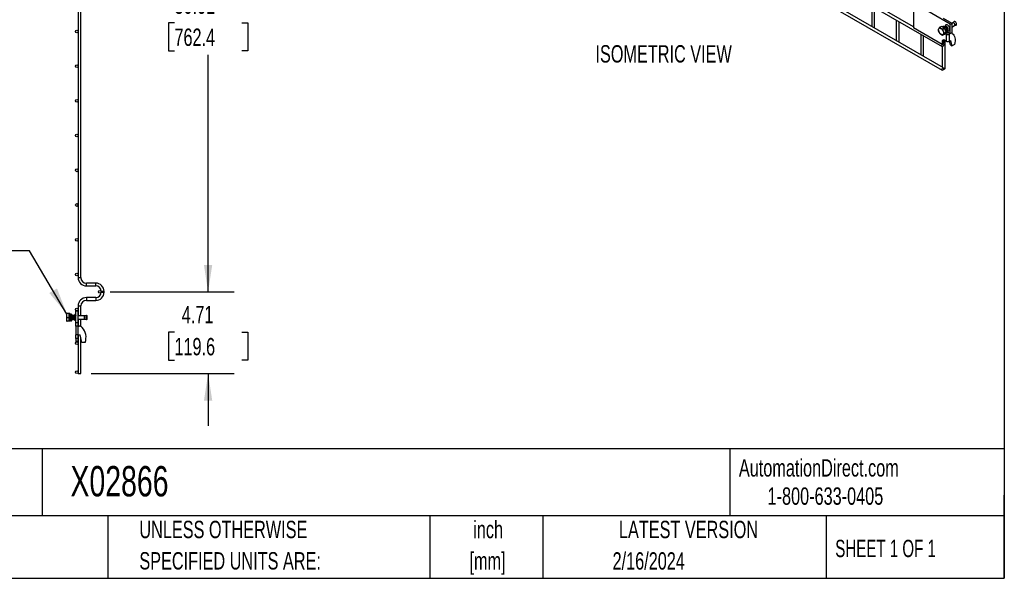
# Model space of a CAD drawing. Header units: inches. Extents: x 0.2 to 10.8, y 0.2 to 8.2.
# Tile 4 of 21: x 6 to 10.8, y 0.2 to 2.9. Entities that reach past the tile are written whole.
import ezdxf

# ---------------------------------------------------------------- set-up
doc = ezdxf.new("R2010")
doc.units = ezdxf.units.IN
doc.header["$MEASUREMENT"] = 0
doc.layers.add('DIMENSIONS', color=140, linetype='Continuous', lineweight=25)
doc.layers.add('TEXT', color=140, linetype='Continuous', lineweight=25)
doc.styles.add('SLDTEXTSTYLE0', font='TXT', dxfattribs={"width": 0.7})
doc.styles.add('SLDTEXTSTYLE1', font='TXT', dxfattribs={"width": 0.65})
doc.dimstyles.new('SLDDIMSTYLE0', dxfattribs={"dimtxt": 0.18, "dimasz": 0.13, "dimexe": 0, "dimexo": 0.0625, "dimgap": 0, "dimtad": 0, "dimtih": 1, "dimtoh": 1, "dimdec": 0, "dimrnd": 1e-09, "dimzin": 0, "dimdsep": 46, "dimtxsty": 'Standard', "dimsah": 1, "dimcen": 0.09, "dimadec": 0, "dimazin": 0, "dimtfac": 0.13, "dimtdec": 0, "dimtofl": 0, "dimtmove": 0, "dimatfit": 3, "dimfxl": 0, "dimfrac": 2, "dimtolj": 1, "dimtzin": 0, "dimarcsym": 0})
doc.dimstyles.new('SLDDIMSTYLE1', dxfattribs={"dimtxt": 0.084961, "dimasz": 0.13, "dimexe": 0, "dimexo": 0.0625, "dimgap": 0.02124, "dimtad": 0, "dimtih": 1, "dimtoh": 1, "dimlfac": 12, "dimrnd": 1e-09, "dimzin": 12, "dimdsep": 46, "dimtxsty": 'SLDTEXTSTYLE0', "dimsah": 1, "dimcen": 0.09, "dimadec": 0, "dimazin": 3, "dimtfac": 1, "dimtmove": 0, "dimatfit": 0, "dimfxl": 0, "dimfrac": 2, "dimtolj": 1, "dimtzin": 12, "dimarcsym": 0})
doc.dimstyles.new('SLDDIMSTYLE2', dxfattribs={"dimtxt": 0.084961, "dimasz": 0.13, "dimexe": 0, "dimexo": 0.0625, "dimgap": 0.02124, "dimtad": 0, "dimtih": 1, "dimtoh": 1, "dimlfac": 12, "dimrnd": 1e-09, "dimzin": 12, "dimdsep": 46, "dimtxsty": 'SLDTEXTSTYLE0', "dimsah": 1, "dimcen": 0.09, "dimadec": 0, "dimazin": 3, "dimtfac": 1, "dimtofl": 0, "dimtmove": 0, "dimatfit": 3, "dimfxl": 0, "dimfrac": 2, "dimtolj": 1, "dimtzin": 12, "dimarcsym": 0})

# ---------------------------------------------------------------- blocks, each defined once
blk = doc.blocks.new('_D_3')
at = {"layer": 'DIMENSIONS'}
for p, q in [((6.459, 4.1264), (7.0536, 4.1264)), ((6.9286, 4.1264), (6.9286, 3.0714)), ((6.767, 2.9174), (6.7385, 2.9174)), ((6.7385, 2.9174), (6.7385, 2.7824)), ((7.0901, 2.9174), (7.1187, 2.9174)), ((7.1187, 2.9174), (7.1187, 2.7824)), ((6.7385, 2.7824), (6.767, 2.7824)), ((6.9286, 1.6252), (6.9286, 2.7633)), ((7.1187, 2.7824), (7.0901, 2.7824)), ((6.459, 1.6252), (7.0536, 1.6252))]:
    blk.add_line(p, q, dxfattribs=at)
for points in [[(6.9286, 4.1264), (6.9086, 3.9964), (6.9486, 3.9964)], [(6.9286, 1.6252), (6.9486, 1.7552), (6.9086, 1.7552)]]:
    blk.add_solid(points, dxfattribs=at)
at = {"layer": 'DIMENSIONS', "char_height": 0.08333, "attachment_point": 1, "style": 'SLDTEXTSTYLE0'}
for s, insert in [('30.01', (6.767, 3.0438)), ('762.4', (6.767, 2.8898))]:
    blk.add_mtext(s, dxfattribs=dict(at, insert=insert))
blk = doc.blocks.new('_D_4')
at = {"layer": 'DIMENSIONS'}
for p, q in [((6.9286, 1.6252), (6.9286, 1.8752)), ((6.459, 1.6252), (7.0536, 1.6252)), ((6.767, 1.4317), (6.7385, 1.4317)), ((6.7385, 1.4317), (6.7385, 1.2967)), ((7.0901, 1.4317), (7.1187, 1.4317)), ((7.1187, 1.4317), (7.1187, 1.2967)), ((6.7385, 1.2967), (6.767, 1.2967)), ((7.1187, 1.2967), (7.0901, 1.2967)), ((6.3681, 1.2328), (7.0536, 1.2328)), ((6.9286, 1.2328), (6.9286, 0.9828))]:
    blk.add_line(p, q, dxfattribs=at)
for points in [[(6.9286, 1.6252), (6.9486, 1.7552), (6.9086, 1.7552)], [(6.9286, 1.2328), (6.9086, 1.1028), (6.9486, 1.1028)]]:
    blk.add_solid(points, dxfattribs=at)
at = {"layer": 'DIMENSIONS', "char_height": 0.08333, "attachment_point": 1, "style": 'SLDTEXTSTYLE0'}
for s, insert in [('4.71', (6.8023, 1.5582)), ('119.6', (6.767, 1.4041))]:
    blk.add_mtext(s, dxfattribs=dict(at, insert=insert))
blk = doc.blocks.new('SW_NOTE_0_2')
at = {"layer": 'DIMENSIONS', "color": 0, "insert": (0, 0.859), "char_height": 0.66667, "attachment_point": 1, "style": 'SLDTEXTSTYLE0'}
blk.add_mtext('ISOMETRIC VIEW', dxfattribs=at)
blk = doc.blocks.new('ISOMETRIC_VIEW')
at = {"layer": 'DIMENSIONS', "color": 140}
blk.add_blockref('SW_NOTE_0_2', (0, -0.097), dxfattribs=at)

msp = doc.modelspace()

# ---------------------------------------------------------------- linework, layer by layer
for p, q in [((6.30473, 3.88781), (6.30473, 1.69372)), ((6.31806, 1.69372), (6.31806, 3.90326)), ((8.80647, 3.7532), (10.45108, 2.80378)), ((10.31388, 2.89838), (8.94837, 3.68668)), ((8.80647, 3.63944), (10.45108, 2.69003)), ((10.45775, 2.70158), (8.81314, 3.65099)), ((10.11364, 2.99858), (10.11364, 2.90023)), ((10.12697, 2.89412), (10.12697, 2.99089)), ((10.49066, 2.91137), (10.31388, 3.01342)), ((10.31388, 3.01342), (10.31388, 2.89332)), ((10.23149, 2.93055), (10.23149, 2.83219)), ((10.45706, 2.93926), (10.49802, 2.91562)), ((10.12655, 2.89277), (10.12697, 2.89412)), ((10.24483, 2.82609), (10.24483, 2.92285)), ((10.45123, 2.81402), (10.31388, 2.89332)), ((10.44815, 2.9001), (10.44063, 2.89576)), ((10.46304, 2.89151), (10.44815, 2.9001)), ((10.45483, 2.89924), (10.45224, 2.89774)), ((10.46304, 2.89151), (10.45551, 2.88716)), ((10.47048, 2.87232), (10.46304, 2.89151)), ((10.49066, 2.91137), (10.49802, 2.91562)), ((10.49066, 2.86544), (10.49066, 2.91137)), ((10.50285, 2.91722), (10.49802, 2.91443)), ((10.49802, 2.91562), (10.49802, 2.86969)), ((10.49802, 2.89639), (10.51066, 2.90368)), ((10.50299, 2.91733), (10.50284, 2.91722)), ((10.50846, 2.92284), (10.50301, 2.91734)), ((10.51085, 2.90376), (10.51834, 2.90573)), ((10.34934, 2.86252), (10.34934, 2.76416)), ((10.36268, 2.75805), (10.36268, 2.85482)), ((10.46304, 2.86174), (10.45551, 2.85739)), ((10.46296, 2.86798), (10.47048, 2.87232)), ((10.46304, 2.86174), (10.47048, 2.87232)), ((10.46826, 2.86475), (10.46626, 2.86632)), ((10.47563, 2.86901), (10.46826, 2.86475)), ((10.46826, 2.86475), (10.47086, 2.86326)), ((10.46861, 2.86967), (10.47196, 2.8716)), ((10.47025, 2.87611), (10.46865, 2.87703)), ((10.47378, 2.87815), (10.47025, 2.87611)), ((10.47086, 2.86326), (10.47086, 2.82923)), ((10.47132, 2.87673), (10.47198, 2.8763)), ((10.47551, 2.87834), (10.47198, 2.8763)), ((10.47362, 2.87957), (10.47551, 2.87834)), ((10.49066, 2.86544), (10.47446, 2.87479)), ((10.47822, 2.86751), (10.47563, 2.86901)), ((10.47928, 2.86751), (10.48288, 2.86958)), ((10.48288, 2.86958), (10.48318, 2.86975)), ((10.48288, 2.86958), (10.49024, 2.86533)), ((10.48665, 2.86326), (10.49024, 2.86533)), ((10.48665, 2.82923), (10.48665, 2.86326)), ((10.49024, 2.86533), (10.49054, 2.8655)), ((10.49802, 2.86969), (10.49066, 2.86544)), ((10.49646, 2.86879), (10.50049, 2.86646)), ((10.2444, 2.82474), (10.24483, 2.82609)), ((10.4586, 2.82998), (10.45123, 2.82573)), ((10.45123, 2.82573), (10.45123, 2.81402)), ((10.4586, 2.81828), (10.45123, 2.81402)), ((10.45246, 2.80347), (10.45246, 2.70463)), ((10.45775, 2.81533), (10.45562, 2.81656)), ((10.4586, 2.82998), (10.4586, 2.81828)), ((10.47086, 2.82923), (10.46408, 2.83315)), ((10.4658, 2.69852), (10.4658, 2.83215)), ((10.48665, 2.82923), (10.49319, 2.83301)), ((10.49201, 2.81103), (10.48759, 2.82978)), ((10.49201, 2.81103), (10.49937, 2.80678)), ((10.49937, 2.80678), (10.49319, 2.83301)), ((10.51057, 2.81324), (10.49937, 2.80678)), ((10.36225, 2.75671), (10.36268, 2.75805)), ((6.30473, 1.69372), (6.31806, 1.69372)), ((6.38956, 1.66747), (6.34431, 1.66747)), ((6.34431, 1.65414), (6.34431, 1.66747)), ((6.34431, 1.65414), (6.38956, 1.65414)), ((6.38956, 1.65414), (6.38956, 1.66747)), ((6.41565, 1.62806), (6.41565, 1.62381)), ((6.41565, 1.62806), (6.42898, 1.62806)), ((6.41565, 1.62381), (6.42898, 1.62381)), ((6.42898, 1.62381), (6.42898, 1.62806)), ((6.38956, 1.59772), (6.34431, 1.59772)), ((6.34431, 1.59772), (6.34431, 1.59106)), ((6.34431, 1.59106), (6.34431, 1.58439)), ((6.34431, 1.58439), (6.38956, 1.58439)), ((6.38956, 1.59772), (6.38956, 1.58439)), ((6.25004, 1.52099), (6.24929, 1.51967)), ((6.24929, 1.51967), (6.24929, 1.48584)), ((6.25167, 1.52099), (6.25016, 1.52099)), ((6.26231, 1.52099), (6.25167, 1.52099)), ((6.26231, 1.50276), (6.26231, 1.52099)), ((6.2644, 1.52099), (6.26231, 1.52099)), ((6.2644, 1.51057), (6.2644, 1.52099)), ((6.26741, 1.51901), (6.26651, 1.51901)), ((6.27241, 1.51901), (6.26741, 1.51901)), ((6.27256, 1.51245), (6.27249, 1.51281)), ((6.28725, 1.51255), (6.28706, 1.51286)), ((6.29356, 1.51244), (6.29332, 1.51286)), ((6.29356, 1.47734), (6.29356, 1.53359)), ((6.29356, 1.53359), (6.30398, 1.53359)), ((6.30398, 1.53359), (6.30398, 1.47734)), ((6.30473, 1.55814), (6.30473, 1.51057)), ((6.30473, 1.55814), (6.31806, 1.55814)), ((6.31806, 1.51057), (6.31806, 1.55814)), ((6.34516, 1.51276), (6.33578, 1.51069)), ((6.34554, 1.51103), (6.34516, 1.51276)), ((6.34516, 1.49276), (6.34516, 1.51276)), ((6.34725, 1.51276), (6.34526, 1.51232)), ((6.34763, 1.51103), (6.34725, 1.51276)), ((6.34725, 1.49276), (6.34725, 1.51276)), ((6.24929, 1.48584), (6.25004, 1.48453)), ((6.25167, 1.50276), (6.26231, 1.50276)), ((6.26231, 1.48453), (6.25167, 1.48453)), ((6.26231, 1.48453), (6.26231, 1.50276)), ((6.26231, 1.49494), (6.26238, 1.49494)), ((6.2644, 1.48453), (6.26231, 1.48453)), ((6.26451, 1.51057), (6.2634, 1.51057)), ((6.26449, 1.51086), (6.2644, 1.51179)), ((6.2644, 1.48453), (6.2644, 1.49308)), ((6.26544, 1.49494), (6.26655, 1.49494)), ((6.27179, 1.50276), (6.26679, 1.50276)), ((6.26679, 1.50276), (6.26679, 1.50276)), ((6.26679, 1.50276), (6.27179, 1.50276)), ((6.26776, 1.48651), (6.26866, 1.48651)), ((6.26832, 1.49266), (6.2684, 1.4928)), ((6.26866, 1.48651), (6.27366, 1.48651)), ((6.26926, 1.5021), (6.26926, 1.50174)), ((6.26926, 1.5021), (6.27426, 1.5021)), ((6.27426, 1.50174), (6.26926, 1.50174)), ((6.27285, 1.51057), (6.27173, 1.51057)), ((6.27179, 1.50276), (6.27179, 1.50276)), ((6.27345, 1.49383), (6.27414, 1.49264)), ((6.27377, 1.49494), (6.27488, 1.49494)), ((6.27426, 1.5021), (6.27426, 1.50174)), ((6.27701, 1.51057), (6.2759, 1.51057)), ((6.27794, 1.49494), (6.27905, 1.49494)), ((6.28118, 1.51057), (6.28007, 1.51057)), ((6.2821, 1.49494), (6.28322, 1.49494)), ((6.28535, 1.51057), (6.28423, 1.51057)), ((6.28627, 1.49494), (6.28695, 1.49494)), ((6.28695, 1.49987), (6.28695, 1.49438)), ((6.28706, 1.49265), (6.28734, 1.49312)), ((6.29329, 1.49289), (6.29325, 1.49278)), ((6.29329, 1.49261), (6.29356, 1.49308)), ((6.30398, 1.47734), (6.29356, 1.47734)), ((6.29356, 1.46067), (6.29356, 1.47734)), ((6.33466, 1.51057), (6.30398, 1.51057)), ((6.30398, 1.49494), (6.33466, 1.49494)), ((6.30398, 1.47734), (6.30398, 1.46067)), ((6.30473, 1.49494), (6.30473, 1.46067)), ((6.31806, 1.45897), (6.31806, 1.49494)), ((6.33466, 1.50276), (6.33466, 1.51057)), ((6.33466, 1.49494), (6.33466, 1.50276)), ((6.33578, 1.51069), (6.33578, 1.49482)), ((6.33578, 1.49482), (6.34516, 1.49276)), ((6.34516, 1.49276), (6.34554, 1.49448)), ((6.34526, 1.49319), (6.34725, 1.49276)), ((6.34554, 1.50276), (6.34554, 1.51103)), ((6.34554, 1.49448), (6.34554, 1.50276)), ((6.34725, 1.49276), (6.34763, 1.49448)), ((6.34763, 1.50276), (6.34763, 1.51103)), ((6.34763, 1.49448), (6.34763, 1.50276)), ((6.30473, 1.46067), (6.29356, 1.46067)), ((6.29356, 1.46067), (6.29356, 1.41901)), ((6.30473, 1.41901), (6.29356, 1.41901)), ((6.29356, 1.40084), (6.29356, 1.41901)), ((6.30398, 1.41901), (6.30398, 1.40084)), ((6.30473, 1.46067), (6.30981, 1.46067)), ((6.30473, 1.41901), (6.30473, 1.46067)), ((6.30473, 1.41901), (6.30473, 1.23281)), ((6.30473, 1.41901), (6.31398, 1.41901)), ((6.32272, 1.38251), (6.31398, 1.41901)), ((6.30398, 1.40084), (6.29356, 1.40084)), ((6.29356, 1.40084), (6.29356, 1.38651)), ((6.30398, 1.38651), (6.29356, 1.38651)), ((6.30398, 1.40084), (6.30398, 1.38651)), ((6.31806, 1.23281), (6.31806, 1.40196)), ((6.33856, 1.38251), (6.32272, 1.38251)), ((6.30473, 1.23281), (6.31806, 1.23281))]:
    msp.add_line(p, q)
at = {"flags": 128}
for points in [[(10.44638, 2.88941), (10.44948, 2.88716), (10.45237, 2.88411), (10.45484, 2.88048), (10.45674, 2.87653), (10.45794, 2.87251), (10.45835, 2.86869), (10.45794, 2.86535), (10.45674, 2.86271), (10.45484, 2.86095), (10.45237, 2.86018), (10.44948, 2.86047), (10.44638, 2.86179), (10.44329, 2.86404), (10.4404, 2.86709), (10.43793, 2.87072), (10.43603, 2.87467), (10.43483, 2.8787), (10.43442, 2.88251), (10.43483, 2.88585), (10.43603, 2.88849), (10.43793, 2.89025), (10.4404, 2.89102), (10.44329, 2.89073), (10.44638, 2.88941)], [(10.48421, 2.87961), (10.48626, 2.88067), (10.48783, 2.88274), (10.48864, 2.88562), (10.48864, 2.88909), (10.48783, 2.89291), (10.48626, 2.89678), (10.48406, 2.90042), (10.48139, 2.90356), (10.47845, 2.90597), (10.47544, 2.90746), (10.47261, 2.90794), (10.47015, 2.90735), (10.46881, 2.90639)], [(10.47857, 2.88541), (10.47848, 2.8852), (10.47793, 2.88432)], [(10.51228, 2.90726), (10.51186, 2.90995), (10.51066, 2.91271), (10.50887, 2.91512), (10.50675, 2.91683), (10.50464, 2.91756), (10.50285, 2.91722)], [(10.50301, 2.91734), (10.50358, 2.91778), (10.5054, 2.91813), (10.50755, 2.91739), (10.50969, 2.91565), (10.51151, 2.9132), (10.51273, 2.91039), (10.51316, 2.90767), (10.51273, 2.90544), (10.51151, 2.90404), (10.51085, 2.90376)], [(10.51834, 2.90573), (10.5196, 2.90636), (10.52082, 2.90811), (10.52125, 2.91066), (10.52082, 2.91369), (10.5196, 2.91686), (10.51772, 2.91977), (10.51541, 2.92207), (10.51295, 2.92349), (10.51064, 2.92385), (10.50876, 2.92311), (10.50846, 2.92284)], [(10.51066, 2.90368), (10.51066, 2.90368), (10.51186, 2.90506), (10.51228, 2.90726)], [(10.47233, 2.87208), (10.47337, 2.87083), (10.47563, 2.86901)], [(10.50049, 2.86646), (10.5047, 2.86268), (10.50815, 2.85787), (10.51079, 2.85211), (10.51256, 2.84551), (10.51343, 2.83818), (10.51338, 2.83027), (10.51242, 2.8219), (10.51057, 2.81324)], [(10.45913, 2.81228), (10.45877, 2.80999), (10.45775, 2.80763), (10.45622, 2.80557), (10.45442, 2.80411), (10.45261, 2.80349), (10.45108, 2.80378), (10.45006, 2.80496), (10.4497, 2.80684), (10.45006, 2.80913), (10.45108, 2.81148), (10.45261, 2.81354), (10.45442, 2.815), (10.45622, 2.81563), (10.45775, 2.81533), (10.45877, 2.81415), (10.45913, 2.81228)], [(10.45946, 2.83482), (10.45885, 2.83273), (10.4586, 2.82998)], [(10.45913, 2.69853), (10.45877, 2.69624), (10.45775, 2.69388), (10.45622, 2.69182), (10.45442, 2.69036), (10.45261, 2.68973), (10.45108, 2.69003), (10.45006, 2.69121), (10.4497, 2.69308), (10.45006, 2.69537), (10.45108, 2.69773), (10.45261, 2.69979), (10.45442, 2.70125), (10.45622, 2.70187), (10.45775, 2.70158), (10.45877, 2.7004), (10.45913, 2.69853)], [(10.45819, 2.69471), (10.45913, 2.69468), (10.46168, 2.69497), (10.46384, 2.6958), (10.46529, 2.69705), (10.4658, 2.69852)]]:
    msp.add_lwpolyline(points, dxfattribs=at)
for centre in [(6.29806, 2.87582), (6.29806, 2.70915), (6.29806, 2.54249), (6.29806, 2.37582), (6.29806, 2.20915), (6.29806, 2.04249), (6.29806, 1.87582), (6.29806, 1.70915), (6.40898, 1.62522), (6.29806, 1.54129), (6.29806, 1.37879), (6.29806, 1.23947)]:
    msp.add_circle(centre, 0.00667)
for centre, radius, start, end in [((10.47875, 2.8785), 0.01716, 242.60967, 297.39033), ((10.47875, 2.86853), 0.00115, 242.60967, 297.39033), ((10.49649, 2.85787), 0.00947, 65.02423, 117.66493), ((10.45907, 2.827), 0.00793, 50.79671, 189.21404), ((10.47875, 2.84447), 0.01716, 242.60967, 297.39033), ((6.34431, 1.69372), 0.03958, 180, 270), ((6.34431, 1.69372), 0.02625, 180, 270), ((6.38956, 1.62806), 0.03942, 0, 90), ((6.38956, 1.62806), 0.02608, 0, 90), ((6.38956, 1.62381), 0.03942, 270, 0), ((6.38956, 1.62381), 0.02608, 270, 0), ((6.34431, 1.55814), 0.03958, 90, 180), ((6.34431, 1.55814), 0.02625, 90, 180), ((6.29523, 1.51022), 0.00833, 101.53696, 161.90915), ((6.29523, 1.4953), 0.00833, 186.30355, 258.46304), ((6.33466, 1.51578), 0.00521, 270, 282.41729), ((6.33466, 1.48974), 0.00521, 77.58271, 90), ((6.30981, 1.43984), 0.02083, 45.94832, 90), ((6.27065, 1.40667), 0.07208, 340.41164, 41.90027)]:
    msp.add_arc(centre, radius, start, end)
for points, knots in [([(10.44063, 2.89576), (10.43871, 2.89362), (10.43703, 2.89161), (10.43545, 2.88936), (10.43516, 2.88892), (10.43463, 2.88809), (10.4344, 2.88769), (10.43377, 2.88653), (10.43344, 2.88583), (10.43319, 2.88517)], [0, 0, 0, 0, 0.5, 0.5, 0.625, 0.625, 0.75, 0.75, 1, 1, 1, 1]), ([(10.43319, 2.88517), (10.4337, 2.88163), (10.43449, 2.87819), (10.43607, 2.87411), (10.43641, 2.87331), (10.43714, 2.87175), (10.43753, 2.87099), (10.43877, 2.86876), (10.43967, 2.86735), (10.44063, 2.86599)], [0, 0, 0, 0, 0.5, 0.5, 0.625, 0.625, 0.75, 0.75, 1, 1, 1, 1]), ([(10.45551, 2.88716), (10.45238, 2.88816), (10.44947, 2.88933), (10.4463, 2.89115), (10.44569, 2.89153), (10.44454, 2.89232), (10.44399, 2.89273), (10.44243, 2.89397), (10.4415, 2.89485), (10.44063, 2.89576)], [0, 0, 0, 0, 0.5, 0.5, 0.625, 0.625, 0.75, 0.75, 1, 1, 1, 1]), ([(10.45264, 2.89751), (10.45321, 2.89769), (10.45477, 2.89819), (10.45717, 2.89738), (10.46006, 2.89583), (10.46299, 2.89346), (10.46633, 2.88922), (10.46884, 2.88427), (10.47012, 2.8797), (10.47021, 2.87713), (10.47025, 2.87611)], [0, 0, 0, 0, 0.0884237, 0.241189, 0.2886497, 0.4414115, 0.5941768, 0.7469477, 0.899713, 1, 1, 1, 1]), ([(10.47378, 2.87815), (10.47369, 2.87973), (10.4735, 2.8829), (10.47161, 2.88808), (10.46878, 2.89283), (10.46565, 2.89627), (10.4623, 2.89874), (10.45899, 2.90002), (10.45625, 2.90015), (10.4552, 2.89928), (10.45494, 2.89907)], [0, 0, 0, 0, 0.1432032, 0.28641, 0.4296219, 0.5728291, 0.6668427, 0.8100471, 0.9532548, 1, 1, 1, 1]), ([(10.46296, 2.86798), (10.46104, 2.87071), (10.45936, 2.87363), (10.45777, 2.8777), (10.45748, 2.87854), (10.45696, 2.88022), (10.45672, 2.88107), (10.45609, 2.88364), (10.45577, 2.88539), (10.45551, 2.88716)], [0, 0, 0, 0, 0.5, 0.5, 0.625, 0.625, 0.75, 0.75, 1, 1, 1, 1]), ([(10.47431, 2.88087), (10.47494, 2.88084), (10.47656, 2.88075), (10.47791, 2.88309), (10.47789, 2.88698), (10.4761, 2.89155), (10.47293, 2.89563), (10.46917, 2.89809), (10.46606, 2.89874), (10.46493, 2.89779), (10.46461, 2.89753)], [0, 0, 0, 0, 0.0910813, 0.23356993, 0.37482453, 0.5179918, 0.65966181, 0.80133182, 0.94449909, 1, 1, 1, 1]), ([(10.4763, 2.88114), (10.47693, 2.88178), (10.47819, 2.88306), (10.47807, 2.88714), (10.47631, 2.89166), (10.47313, 2.89575), (10.46937, 2.89821), (10.46626, 2.89886), (10.46512, 2.89791), (10.4648, 2.89764)], [0, 0, 0, 0, 0.1559926, 0.3114358, 0.4689838, 0.6248841, 0.7807844, 0.9383324, 1, 1, 1, 1]), ([(10.47327, 2.8796), (10.47344, 2.87963), (10.47451, 2.87983), (10.47526, 2.88226), (10.47494, 2.88627), (10.4728, 2.8909), (10.4695, 2.89456), (10.46657, 2.89657), (10.46524, 2.89649), (10.46503, 2.89648)], [0, 0, 0, 0, 0.0356247, 0.2227211, 0.4073179, 0.5935273, 0.7797368, 0.9643336, 1, 1, 1, 1]), ([(10.47306, 2.87948), (10.47323, 2.87951), (10.4743, 2.87971), (10.47505, 2.88214), (10.47473, 2.88615), (10.4726, 2.89079), (10.4693, 2.8944), (10.46654, 2.8964), (10.46536, 2.89637), (10.46531, 2.89637)], [0, 0, 0, 0, 0.0373048, 0.2294112, 0.4189512, 0.610147, 0.8013427, 0.9908827, 1, 1, 1, 1]), ([(10.46889, 2.90628), (10.46849, 2.90593), (10.46727, 2.90486), (10.46607, 2.90236), (10.46533, 2.89989), (10.46535, 2.8984), (10.46535, 2.89802)], [0, 0, 0, 0, 0.1714662, 0.5203618, 0.8779303, 1, 1, 1, 1]), ([(10.47892, 2.88286), (10.47949, 2.88328), (10.48078, 2.88422), (10.48096, 2.88786), (10.47953, 2.89234), (10.47661, 2.89659), (10.47282, 2.89955), (10.46918, 2.90029), (10.4668, 2.89966), (10.4663, 2.89842), (10.46625, 2.89829)], [0, 0, 0, 0, 0.115921, 0.2599556, 0.4055125, 0.5491248, 0.6939917, 0.8388586, 0.9824708, 1, 1, 1, 1]), ([(10.47913, 2.88299), (10.4797, 2.8834), (10.48098, 2.88434), (10.48117, 2.88798), (10.47974, 2.89245), (10.4768, 2.89673), (10.47308, 2.89958), (10.46969, 2.90058), (10.46827, 2.89967), (10.46774, 2.89933)], [0, 0, 0, 0, 0.124777, 0.2805547, 0.4379789, 0.5932998, 0.7499777, 0.9066556, 1, 1, 1, 1]), ([(10.51067, 2.90368), (10.51069, 2.9037), (10.51075, 2.90374), (10.51078, 2.90374), (10.5108, 2.90374)], [0, 0, 0, 0, 0.3646768, 1, 1, 1, 1]), ([(10.44063, 2.86599), (10.44236, 2.86418), (10.44438, 2.86249), (10.44754, 2.86067), (10.4482, 2.86032), (10.44956, 2.85965), (10.45027, 2.85933), (10.45243, 2.85843), (10.45395, 2.85789), (10.45551, 2.85739)], [0, 0, 0, 0, 0.5, 0.5, 0.625, 0.625, 0.75, 0.75, 1, 1, 1, 1]), ([(10.45551, 2.85739), (10.45603, 2.85872), (10.45681, 2.86021), (10.45839, 2.86246), (10.45874, 2.86293), (10.45947, 2.86389), (10.45986, 2.86437), (10.46109, 2.86587), (10.462, 2.86691), (10.46296, 2.86798)], [0, 0, 0, 0, 0.5, 0.5, 0.625, 0.625, 0.75, 0.75, 1, 1, 1, 1]), ([(10.47198, 2.8763), (10.47172, 2.87495), (10.47121, 2.87225), (10.46974, 2.87007), (10.46853, 2.86971), (10.46838, 2.86966)], [0, 0, 0, 0, 0.4671449, 0.9343019, 1, 1, 1, 1]), ([(10.47186, 2.87178), (10.47249, 2.87215), (10.47407, 2.87306), (10.47517, 2.87561), (10.47543, 2.87768), (10.47551, 2.87834)], [0, 0, 0, 0, 0.31420846, 0.78065078, 1, 1, 1, 1]), ([(10.47449, 2.88124), (10.47496, 2.88095), (10.47625, 2.88015), (10.47865, 2.8794), (10.48147, 2.87905), (10.48328, 2.87946), (10.48411, 2.87965)], [0, 0, 0, 0, 0.1628264, 0.4510425, 0.7481307, 1, 1, 1, 1]), ([(6.25167, 1.50276), (6.25068, 1.50573), (6.25005, 1.50875), (6.25004, 1.51263), (6.25008, 1.51341), (6.25023, 1.51495), (6.25034, 1.51571), (6.25077, 1.51799), (6.25118, 1.5195), (6.25167, 1.52099)], [0, 0, 0, 0, 0.5, 0.5, 0.625, 0.625, 0.75, 0.75, 1, 1, 1, 1]), ([(6.26345, 1.51048), (6.26322, 1.51088), (6.26285, 1.51151), (6.26249, 1.51214), (6.26235, 1.51237)], [0, 0, 0, 0, 0.6266845, 1, 1, 1, 1]), ([(6.2658, 1.51287), (6.26557, 1.51247), (6.26511, 1.51168), (6.26465, 1.51089), (6.26442, 1.51049)], [0, 0, 0, 0, 0.5004388, 1, 1, 1, 1]), ([(6.26498, 1.51144), (6.26493, 1.51152), (6.26475, 1.51183), (6.26457, 1.51214), (6.26443, 1.51237)], [0, 0, 0, 0, 0.243973, 1, 1, 1, 1]), ([(6.26682, 1.50419), (6.26672, 1.50568), (6.26651, 1.5088), (6.2662, 1.51196), (6.26596, 1.51333), (6.26582, 1.51276), (6.2658, 1.51265)], [0, 0, 0, 0, 0.2907269, 0.6083216, 0.9286909, 1, 1, 1, 1]), ([(6.2669, 1.50719), (6.26687, 1.50761), (6.26673, 1.5096), (6.26649, 1.51216), (6.26627, 1.51267), (6.26616, 1.51292)], [0, 0, 0, 0, 0.1168366, 0.5564978, 1, 1, 1, 1]), ([(6.26701, 1.51152), (6.26699, 1.51157), (6.26673, 1.51201), (6.26647, 1.51245), (6.26624, 1.51285)], [0, 0, 0, 0, 0.1102655, 1, 1, 1, 1]), ([(6.26741, 1.51901), (6.26739, 1.51901), (6.26736, 1.51891), (6.26731, 1.5185), (6.26728, 1.51818), (6.2672, 1.51695), (6.26715, 1.51572), (6.26707, 1.51351), (6.26705, 1.5127), (6.267, 1.51093), (6.26697, 1.50997), (6.26689, 1.50699), (6.26683, 1.50483), (6.26679, 1.50276)], [0, 0, 0, 0, 0.125, 0.125, 0.25, 0.25, 0.5, 0.5, 0.625, 0.625, 0.75, 0.75, 1, 1, 1, 1]), ([(6.27178, 1.51049), (6.27155, 1.51088), (6.27109, 1.51167), (6.27063, 1.51246), (6.2704, 1.51285)], [0, 0, 0, 0, 0.4996955, 1, 1, 1, 1]), ([(6.27179, 1.50276), (6.27183, 1.50458), (6.27192, 1.50824), (6.27206, 1.5131), (6.27218, 1.5168), (6.27231, 1.51867), (6.27242, 1.51921), (6.27254, 1.5184), (6.27268, 1.51564), (6.27277, 1.51281), (6.27283, 1.51084), (6.27283, 1.51057)], [0, 0, 0, 0, 0.12796495, 0.25593318, 0.38390586, 0.5118744, 0.59588408, 0.72385004, 0.85181908, 0.97979129, 1, 1, 1, 1]), ([(6.27179, 1.50276), (6.27183, 1.50382), (6.27191, 1.50606), (6.27205, 1.50914), (6.27217, 1.51159), (6.2723, 1.51291), (6.27242, 1.51332), (6.27254, 1.51279), (6.27263, 1.51179), (6.27269, 1.51074), (6.27269, 1.51057)], [0, 0, 0, 0, 0.134554, 0.2823174, 0.4300972, 0.577863, 0.687878, 0.8224319, 0.9701978, 1, 1, 1, 1]), ([(6.27414, 1.51287), (6.27391, 1.51247), (6.27345, 1.51168), (6.27299, 1.51089), (6.27276, 1.5105)], [0, 0, 0, 0, 0.500394, 1, 1, 1, 1]), ([(6.27629, 1.49259), (6.27618, 1.49283), (6.27596, 1.49331), (6.27564, 1.49691), (6.27531, 1.5017), (6.27499, 1.50683), (6.27467, 1.51084), (6.2744, 1.51296), (6.27425, 1.51271), (6.27421, 1.51264)], [0, 0, 0, 0, 0.156768, 0.3121783, 0.4696929, 0.6255603, 0.7814276, 0.9389423, 1, 1, 1, 1]), ([(6.27665, 1.49285), (6.27663, 1.49275), (6.27649, 1.49218), (6.27625, 1.49355), (6.27593, 1.49685), (6.2756, 1.50172), (6.27528, 1.50683), (6.27496, 1.51084), (6.27469, 1.51296), (6.27454, 1.51271), (6.27449, 1.51263)], [0, 0, 0, 0, 0.0329949, 0.1845007, 0.3346944, 0.4869218, 0.6375572, 0.7881926, 0.94042, 1, 1, 1, 1]), ([(6.27594, 1.51049), (6.27571, 1.51089), (6.27525, 1.51168), (6.27479, 1.51247), (6.27456, 1.51287)], [0, 0, 0, 0, 0.4996675, 1, 1, 1, 1]), ([(6.27622, 1.51287), (6.27599, 1.51247), (6.27572, 1.512), (6.27544, 1.51152), (6.27539, 1.51144)], [0, 0, 0, 0, 0.8305451, 1, 1, 1, 1]), ([(6.27675, 1.51057), (6.27675, 1.51058), (6.27664, 1.51193), (6.27648, 1.51293), (6.27633, 1.5127), (6.27629, 1.51264)], [0, 0, 0, 0, 0.0063958, 0.7224388, 1, 1, 1, 1]), ([(6.27704, 1.5106), (6.27704, 1.5106), (6.27693, 1.51194), (6.27677, 1.51293), (6.27662, 1.5127), (6.27658, 1.51263)], [0, 0, 0, 0, 0.0007889, 0.7189285, 1, 1, 1, 1]), ([(6.27748, 1.51144), (6.27743, 1.51152), (6.27715, 1.51199), (6.27688, 1.51247), (6.27665, 1.51287)], [0, 0, 0, 0, 0.1678232, 1, 1, 1, 1]), ([(6.27831, 1.51287), (6.27808, 1.51247), (6.27762, 1.51168), (6.27716, 1.51089), (6.27693, 1.5105)], [0, 0, 0, 0, 0.50035707, 1, 1, 1, 1]), ([(6.28046, 1.49278), (6.28037, 1.49285), (6.28017, 1.49302), (6.27987, 1.49609), (6.27954, 1.50067), (6.27922, 1.50585), (6.27889, 1.51017), (6.27861, 1.51274), (6.27844, 1.51266), (6.27837, 1.51263)], [0, 0, 0, 0, 0.1254809, 0.2811622, 0.4384889, 0.5937137, 0.7502945, 0.9068754, 1, 1, 1, 1]), ([(6.28074, 1.49278), (6.28066, 1.49286), (6.28046, 1.49303), (6.28016, 1.49609), (6.27983, 1.50067), (6.27951, 1.50585), (6.27918, 1.51017), (6.2789, 1.51274), (6.27873, 1.51266), (6.27866, 1.51264)], [0, 0, 0, 0, 0.1248867, 0.2805686, 0.4378958, 0.5931212, 0.7497026, 0.9062841, 1, 1, 1, 1]), ([(6.28011, 1.5105), (6.27988, 1.51089), (6.27942, 1.51168), (6.27896, 1.51247), (6.27873, 1.51287)], [0, 0, 0, 0, 0.4996079, 1, 1, 1, 1]), ([(6.28039, 1.51287), (6.28016, 1.51247), (6.27988, 1.512), (6.27961, 1.51152), (6.27956, 1.51144)], [0, 0, 0, 0, 0.8309032, 1, 1, 1, 1]), ([(6.2809, 1.51057), (6.28081, 1.51137), (6.28067, 1.5128), (6.28052, 1.51269), (6.28046, 1.51263)], [0, 0, 0, 0, 0.55931369, 1, 1, 1, 1]), ([(6.28115, 1.51086), (6.28108, 1.51153), (6.28094, 1.51283), (6.28081, 1.5127), (6.28074, 1.51264)], [0, 0, 0, 0, 0.5170949, 1, 1, 1, 1]), ([(6.28164, 1.51144), (6.28159, 1.51152), (6.28132, 1.512), (6.28104, 1.51247), (6.28081, 1.51287)], [0, 0, 0, 0, 0.1693312, 1, 1, 1, 1]), ([(6.28247, 1.51286), (6.28224, 1.51247), (6.28178, 1.51168), (6.28132, 1.51089), (6.28109, 1.51049)], [0, 0, 0, 0, 0.5003165, 1, 1, 1, 1]), ([(6.28455, 1.49293), (6.28451, 1.49293), (6.28436, 1.49291), (6.2841, 1.49537), (6.28377, 1.49965), (6.28346, 1.50484), (6.28312, 1.50942), (6.28282, 1.51248), (6.28263, 1.51266), (6.28254, 1.51273)], [0, 0, 0, 0, 0.0591346, 0.221718, 0.3843014, 0.5454767, 0.7088345, 0.8704838, 1, 1, 1, 1]), ([(6.28491, 1.49288), (6.28485, 1.49285), (6.28468, 1.49278), (6.28439, 1.49534), (6.28406, 1.49966), (6.28375, 1.50484), (6.28341, 1.50942), (6.28311, 1.51249), (6.28292, 1.51266), (6.28283, 1.51273)], [0, 0, 0, 0, 0.0928018, 0.2494646, 0.4061275, 0.5614335, 0.7188425, 0.8746052, 1, 1, 1, 1]), ([(6.28428, 1.51049), (6.28405, 1.51089), (6.28359, 1.51168), (6.28313, 1.51247), (6.28289, 1.51287)], [0, 0, 0, 0, 0.4995678, 1, 1, 1, 1]), ([(6.28455, 1.51286), (6.28432, 1.51247), (6.28405, 1.51199), (6.28377, 1.51152), (6.28373, 1.51144)], [0, 0, 0, 0, 0.8332065, 1, 1, 1, 1]), ([(6.2851, 1.51021), (6.28503, 1.51097), (6.28487, 1.51264), (6.28471, 1.5127), (6.28462, 1.51273)], [0, 0, 0, 0, 0.4524057, 1, 1, 1, 1]), ([(6.28535, 1.51057), (6.28529, 1.51117), (6.28514, 1.51269), (6.285, 1.51272), (6.28491, 1.51273)], [0, 0, 0, 0, 0.4011774, 1, 1, 1, 1]), ([(6.28581, 1.51144), (6.28576, 1.51152), (6.28548, 1.512), (6.28521, 1.51247), (6.28498, 1.51287)], [0, 0, 0, 0, 0.1673647, 1, 1, 1, 1]), ([(6.28663, 1.51286), (6.2864, 1.51246), (6.28594, 1.51167), (6.28548, 1.51088), (6.28525, 1.51049)], [0, 0, 0, 0, 0.5002974, 1, 1, 1, 1]), ([(6.28735, 1.50848), (6.28724, 1.50966), (6.28703, 1.51206), (6.28679, 1.51333), (6.28665, 1.51274), (6.28663, 1.51263)], [0, 0, 0, 0, 0.439432, 0.8908152, 1, 1, 1, 1]), ([(6.28739, 1.51104), (6.28737, 1.51128), (6.28724, 1.51268), (6.28711, 1.51281), (6.287, 1.51292)], [0, 0, 0, 0, 0.1690674, 1, 1, 1, 1]), ([(6.29354, 1.51169), (6.29346, 1.51231), (6.29336, 1.5131), (6.29326, 1.5128), (6.29324, 1.51273)], [0, 0, 0, 0, 0.7848471, 1, 1, 1, 1]), ([(6.25016, 1.48453), (6.25012, 1.48453), (6.24958, 1.48453), (6.25066, 1.48453), (6.25167, 1.48453)], [0, 0, 0, 0, 0.067898, 1, 1, 1, 1]), ([(6.25167, 1.48453), (6.25068, 1.4875), (6.25005, 1.49052), (6.25004, 1.4944), (6.25008, 1.49518), (6.25023, 1.49672), (6.25034, 1.49748), (6.25077, 1.49976), (6.25118, 1.50127), (6.25167, 1.50276)], [0, 0, 0, 0, 0.5, 0.5, 0.625, 0.625, 0.75, 0.75, 1, 1, 1, 1]), ([(6.26408, 1.49288), (6.26401, 1.49285), (6.26384, 1.49278), (6.26356, 1.49534), (6.26323, 1.49967), (6.26292, 1.50466), (6.2626, 1.50916), (6.26241, 1.51092), (6.26231, 1.51179)], [0, 0, 0, 0, 0.1098005, 0.2943879, 0.4789752, 0.661964, 0.8322435, 1, 1, 1, 1]), ([(6.26379, 1.49288), (6.26373, 1.49285), (6.26355, 1.49277), (6.26327, 1.49534), (6.26294, 1.49965), (6.26263, 1.50477), (6.26242, 1.50757), (6.26231, 1.50893)], [0, 0, 0, 0, 0.1323526, 0.3534497, 0.5745469, 0.7937293, 1, 1, 1, 1]), ([(6.26234, 1.49502), (6.26257, 1.49463), (6.26303, 1.49384), (6.26349, 1.49304), (6.26372, 1.49265)], [0, 0, 0, 0, 0.499559, 1, 1, 1, 1]), ([(6.26344, 1.51047), (6.26352, 1.51028), (6.26367, 1.50991), (6.26388, 1.5083), (6.26411, 1.5061), (6.26428, 1.50413), (6.26445, 1.50213), (6.26462, 1.50011), (6.26485, 1.49776), (6.26506, 1.49601), (6.26527, 1.49503), (6.26539, 1.49504), (6.26544, 1.49505)], [0, 0, 0, 0, 0.10650986, 0.21932951, 0.33210386, 0.44487943, 0.47660709, 0.58933653, 0.70210461, 0.81492217, 0.92769345, 1, 1, 1, 1]), ([(6.26415, 1.49266), (6.26438, 1.49306), (6.26483, 1.49382), (6.26527, 1.49458), (6.26548, 1.49494)], [0, 0, 0, 0, 0.5198638, 1, 1, 1, 1]), ([(6.26451, 1.51047), (6.26454, 1.51049), (6.26464, 1.5106), (6.26482, 1.50985), (6.26504, 1.50832), (6.26526, 1.5061), (6.26544, 1.50413), (6.26561, 1.50213), (6.26578, 1.50011), (6.26601, 1.49776), (6.26622, 1.49604), (6.2664, 1.49512), (6.26649, 1.4951), (6.26651, 1.4951)], [0, 0, 0, 0, 0.0404934, 0.15317, 0.2658948, 0.3785743, 0.491255, 0.522956, 0.6355906, 0.7482639, 0.8609866, 0.973663, 1, 1, 1, 1]), ([(6.26498, 1.49407), (6.26502, 1.49399), (6.2653, 1.49352), (6.26557, 1.49304), (6.2658, 1.49265)], [0, 0, 0, 0, 0.165352, 1, 1, 1, 1]), ([(6.26587, 1.49288), (6.26581, 1.49282), (6.26568, 1.49269), (6.26554, 1.49398), (6.26547, 1.49465)], [0, 0, 0, 0, 0.4828639, 1, 1, 1, 1]), ([(6.26616, 1.49288), (6.2661, 1.49283), (6.26595, 1.49271), (6.2658, 1.49414), (6.26572, 1.49494)], [0, 0, 0, 0, 0.4407298, 1, 1, 1, 1]), ([(6.26624, 1.49266), (6.26647, 1.49306), (6.26674, 1.49353), (6.26701, 1.494), (6.26706, 1.49407)], [0, 0, 0, 0, 0.8407633, 1, 1, 1, 1]), ([(6.26651, 1.49502), (6.26674, 1.49462), (6.2672, 1.49383), (6.26766, 1.49304), (6.26789, 1.49264)], [0, 0, 0, 0, 0.4995673, 1, 1, 1, 1]), ([(6.26796, 1.49288), (6.26791, 1.49281), (6.26777, 1.49255), (6.26749, 1.49467), (6.2672, 1.49841), (6.267, 1.50142), (6.26692, 1.50276)], [0, 0, 0, 0, 0.1238011, 0.4389763, 0.7508554, 1, 1, 1, 1]), ([(6.26824, 1.49288), (6.2682, 1.49281), (6.26805, 1.49255), (6.26778, 1.49467), (6.26749, 1.49841), (6.26729, 1.50142), (6.26721, 1.50276)], [0, 0, 0, 0, 0.1227625, 0.4383113, 0.7505601, 1, 1, 1, 1]), ([(6.26764, 1.49295), (6.26766, 1.49275), (6.2677, 1.49238), (6.26777, 1.49228), (6.26782, 1.49254), (6.26785, 1.49271)], [0, 0, 0, 0, 0.31443928, 0.56422037, 1, 1, 1, 1]), ([(6.26926, 1.50174), (6.26922, 1.49992), (6.26913, 1.4963), (6.26899, 1.49162), (6.26886, 1.48819), (6.26874, 1.48672), (6.26864, 1.48636), (6.26853, 1.48716), (6.2684, 1.48947), (6.26833, 1.49193), (6.2683, 1.49294)], [0, 0, 0, 0, 0.1393856, 0.2787747, 0.4181687, 0.5575582, 0.6231117, 0.7624985, 0.9018881, 1, 1, 1, 1]), ([(6.26854, 1.49295), (6.26856, 1.49275), (6.2686, 1.49237), (6.26868, 1.49229), (6.26879, 1.49268), (6.26892, 1.49427), (6.26905, 1.49686), (6.26917, 1.49964), (6.26924, 1.50145), (6.26926, 1.5021)], [0, 0, 0, 0, 0.0931707, 0.1671828, 0.3368612, 0.5232061, 0.7095586, 0.8958985, 1, 1, 1, 1]), ([(6.26856, 1.50276), (6.26856, 1.50276), (6.26859, 1.50243), (6.26862, 1.5021), (6.26865, 1.50178)], [0, 0, 0, 0, 0.0000471, 1, 1, 1, 1]), ([(6.26972, 1.50276), (6.26972, 1.50276), (6.26974, 1.50254), (6.26976, 1.50232), (6.26978, 1.5021)], [0, 0, 0, 0, 0.0000702, 1, 1, 1, 1]), ([(6.27112, 1.50218), (6.27111, 1.50237), (6.27109, 1.50256), (6.27108, 1.50276), (6.27108, 1.50276)], [0, 0, 0, 0, 0.9999195, 1, 1, 1, 1]), ([(6.27141, 1.50218), (6.2714, 1.50237), (6.27138, 1.50256), (6.27137, 1.50276), (6.27137, 1.50276)], [0, 0, 0, 0, 0.9999192, 1, 1, 1, 1]), ([(6.27206, 1.5093), (6.27211, 1.50896), (6.27224, 1.50815), (6.27244, 1.50608), (6.27262, 1.50413), (6.27273, 1.50278), (6.27277, 1.50232), (6.27279, 1.5021)], [0, 0, 0, 0, 0.2181379, 0.5267552, 0.8353758, 0.9222014, 1, 1, 1, 1]), ([(6.27285, 1.51047), (6.27287, 1.51049), (6.27297, 1.5106), (6.27316, 1.50985), (6.27338, 1.50832), (6.2736, 1.5061), (6.27378, 1.50413), (6.27389, 1.50271), (6.27394, 1.50219), (6.27396, 1.50191)], [0, 0, 0, 0, 0.0723261, 0.2735802, 0.4749202, 0.6761794, 0.8774408, 0.9340626, 1, 1, 1, 1]), ([(6.27341, 1.49446), (6.27343, 1.49409), (6.27347, 1.49333), (6.27352, 1.49308), (6.27354, 1.49295)], [0, 0, 0, 0, 0.4856429, 1, 1, 1, 1]), ([(6.27366, 1.48651), (6.27371, 1.48651), (6.27376, 1.48689), (6.27384, 1.48804), (6.27386, 1.48851), (6.27391, 1.48961), (6.27394, 1.49023), (6.27401, 1.49228), (6.27406, 1.49397), (6.27416, 1.49771), (6.27421, 1.49975), (6.27426, 1.50174)], [0, 0, 0, 0, 0.25, 0.25, 0.375, 0.375, 0.5, 0.5, 0.75, 0.75, 1, 1, 1, 1]), ([(6.27421, 1.49278), (6.27419, 1.4927), (6.27413, 1.4925), (6.27407, 1.49293), (6.27403, 1.4932)], [0, 0, 0, 0, 0.3618138, 1, 1, 1, 1]), ([(6.27457, 1.49295), (6.27453, 1.49281), (6.27437, 1.49233), (6.27419, 1.49325), (6.27406, 1.49473), (6.27404, 1.49494)], [0, 0, 0, 0, 0.2677195, 0.8931759, 1, 1, 1, 1]), ([(6.2742, 1.49927), (6.27425, 1.49878), (6.27437, 1.4975), (6.27455, 1.49605), (6.27473, 1.49512), (6.27482, 1.4951), (6.27484, 1.4951)], [0, 0, 0, 0, 0.2135429, 0.5639067, 0.9141267, 1, 1, 1, 1]), ([(6.27457, 1.49265), (6.2748, 1.49305), (6.27507, 1.49352), (6.27535, 1.49399), (6.27539, 1.49407)], [0, 0, 0, 0, 0.8347536, 1, 1, 1, 1]), ([(6.27484, 1.49502), (6.27507, 1.49462), (6.27553, 1.49383), (6.27599, 1.49304), (6.27622, 1.49264)], [0, 0, 0, 0, 0.4996237, 1, 1, 1, 1]), ([(6.27594, 1.51049), (6.27601, 1.5103), (6.27616, 1.50992), (6.27638, 1.5083), (6.27661, 1.5061), (6.27678, 1.50413), (6.27695, 1.50213), (6.27712, 1.50011), (6.27735, 1.49776), (6.27756, 1.49601), (6.27777, 1.49503), (6.27789, 1.49504), (6.27794, 1.49505)], [0, 0, 0, 0, 0.1097611, 0.2221702, 0.3345342, 0.4468994, 0.4785116, 0.5908309, 0.7031886, 0.8155956, 0.9279566, 1, 1, 1, 1]), ([(6.27664, 1.49264), (6.27687, 1.49304), (6.27732, 1.49381), (6.27777, 1.49457), (6.27798, 1.49494)], [0, 0, 0, 0, 0.51610335, 1, 1, 1, 1]), ([(6.27701, 1.51047), (6.27704, 1.51049), (6.27714, 1.5106), (6.27732, 1.50985), (6.27754, 1.50832), (6.27776, 1.5061), (6.27794, 1.50413), (6.27811, 1.50213), (6.27828, 1.50011), (6.27851, 1.49776), (6.27872, 1.49603), (6.2789, 1.49512), (6.27899, 1.4951), (6.27901, 1.4951)], [0, 0, 0, 0, 0.0404616, 0.1530496, 0.2656857, 0.3782766, 0.4908687, 0.5225448, 0.6350908, 0.7476755, 0.8603095, 0.9728973, 1, 1, 1, 1]), ([(6.27748, 1.49407), (6.27752, 1.49399), (6.2778, 1.49352), (6.27808, 1.49304), (6.27831, 1.49264)], [0, 0, 0, 0, 0.1694961, 1, 1, 1, 1]), ([(6.27837, 1.49259), (6.27826, 1.49271), (6.27812, 1.49286), (6.27799, 1.49435), (6.27796, 1.49466)], [0, 0, 0, 0, 0.7946244, 1, 1, 1, 1]), ([(6.27873, 1.49285), (6.27871, 1.49275), (6.27858, 1.49219), (6.2784, 1.49297), (6.27826, 1.49454), (6.27822, 1.49494)], [0, 0, 0, 0, 0.1393304, 0.77910632, 1, 1, 1, 1]), ([(6.27873, 1.49264), (6.27896, 1.49304), (6.27923, 1.49352), (6.27951, 1.49399), (6.27956, 1.49407)], [0, 0, 0, 0, 0.830876, 1, 1, 1, 1]), ([(6.27901, 1.49502), (6.27924, 1.49462), (6.2797, 1.49383), (6.28016, 1.49304), (6.28039, 1.49265)], [0, 0, 0, 0, 0.499663, 1, 1, 1, 1]), ([(6.2801, 1.51049), (6.28018, 1.5103), (6.28033, 1.50992), (6.28055, 1.5083), (6.28077, 1.5061), (6.28095, 1.50413), (6.28111, 1.50213), (6.28128, 1.50011), (6.28152, 1.49776), (6.28173, 1.49601), (6.28194, 1.49503), (6.28206, 1.49504), (6.2821, 1.49505)], [0, 0, 0, 0, 0.1099599, 0.2223439, 0.3346828, 0.4470229, 0.4786281, 0.5909222, 0.7032549, 0.8156368, 0.9279727, 1, 1, 1, 1]), ([(6.28081, 1.49264), (6.28104, 1.49304), (6.28149, 1.49381), (6.28193, 1.49457), (6.28215, 1.49494)], [0, 0, 0, 0, 0.51651287, 1, 1, 1, 1]), ([(6.28118, 1.51047), (6.28121, 1.51049), (6.2813, 1.5106), (6.28149, 1.50985), (6.28171, 1.50832), (6.28193, 1.5061), (6.28211, 1.50413), (6.28227, 1.50213), (6.28244, 1.50011), (6.28268, 1.49776), (6.28289, 1.49604), (6.28307, 1.49512), (6.28316, 1.4951), (6.28317, 1.4951)], [0, 0, 0, 0, 0.0405239, 0.1532854, 0.2660951, 0.3788595, 0.4916251, 0.5233499, 0.6360694, 0.7488275, 0.8616351, 0.9743964, 1, 1, 1, 1]), ([(6.28164, 1.49407), (6.28169, 1.49399), (6.28197, 1.49352), (6.28224, 1.49304), (6.28247, 1.49265)], [0, 0, 0, 0, 0.1682065, 1, 1, 1, 1]), ([(6.28254, 1.49278), (6.28245, 1.4928), (6.28231, 1.49283), (6.28216, 1.49434), (6.28211, 1.49494)], [0, 0, 0, 0, 0.5991132, 1, 1, 1, 1]), ([(6.28283, 1.49278), (6.28274, 1.49281), (6.28258, 1.49287), (6.28243, 1.49455), (6.28235, 1.49531)], [0, 0, 0, 0, 0.5476142, 1, 1, 1, 1]), ([(6.28289, 1.49264), (6.28312, 1.49304), (6.2834, 1.49352), (6.28368, 1.49399), (6.28373, 1.49407)], [0, 0, 0, 0, 0.8313406, 1, 1, 1, 1]), ([(6.28317, 1.49502), (6.2834, 1.49463), (6.28386, 1.49384), (6.28432, 1.49305), (6.28455, 1.49265)], [0, 0, 0, 0, 0.4997037, 1, 1, 1, 1]), ([(6.28427, 1.51049), (6.28435, 1.5103), (6.2845, 1.50992), (6.28472, 1.5083), (6.28494, 1.5061), (6.28512, 1.50413), (6.28528, 1.50213), (6.28545, 1.50011), (6.28568, 1.49776), (6.2859, 1.49601), (6.2861, 1.49503), (6.28622, 1.49504), (6.28627, 1.49505)], [0, 0, 0, 0, 0.1092174, 0.2216952, 0.3341278, 0.4465616, 0.4781931, 0.590581, 0.7030073, 0.815483, 0.9279126, 1, 1, 1, 1]), ([(6.28498, 1.49265), (6.28521, 1.49304), (6.28565, 1.49381), (6.2861, 1.49457), (6.28632, 1.49494)], [0, 0, 0, 0, 0.5177506, 1, 1, 1, 1]), ([(6.28535, 1.51047), (6.28537, 1.51049), (6.28547, 1.5106), (6.28566, 1.50985), (6.28588, 1.50832), (6.2861, 1.5061), (6.28628, 1.50413), (6.28644, 1.50213), (6.28661, 1.50011), (6.28684, 1.49776), (6.28705, 1.49604), (6.28723, 1.49513), (6.28732, 1.4951), (6.28733, 1.4951)], [0, 0, 0, 0, 0.0406137, 0.153625, 0.2666845, 0.3796987, 0.4927141, 0.5245092, 0.6374783, 0.7504862, 0.8635437, 0.9765548, 1, 1, 1, 1]), ([(6.28581, 1.49407), (6.28585, 1.49399), (6.28613, 1.49352), (6.2864, 1.49305), (6.28663, 1.49265)], [0, 0, 0, 0, 0.1648333, 1, 1, 1, 1]), ([(6.28663, 1.49293), (6.28659, 1.49291), (6.28648, 1.49286), (6.28637, 1.49395), (6.2863, 1.49465)], [0, 0, 0, 0, 0.3619725, 1, 1, 1, 1]), ([(6.28699, 1.49288), (6.28693, 1.49283), (6.28679, 1.49271), (6.28664, 1.49414), (6.28655, 1.49494)], [0, 0, 0, 0, 0.4397018, 1, 1, 1, 1]), ([(6.29341, 1.51057), (6.29339, 1.5108), (6.29334, 1.51141), (6.29329, 1.51157), (6.29326, 1.51167)], [0, 0, 0, 0, 0.37806003, 1, 1, 1, 1])]:
    msp.add_open_spline(points, degree=3, knots=knots)
at = {"layer": 'TEXT'}
for p, q in [((10.75, 8.25), (10.75, 0.25)), ((10.75, 0.87111), (0.25, 0.87111)), ((6.13224, 0.87111), (6.13224, 0.55)), ((9.4321, 0.87111), (9.4321, 0.55)), ((10.75, 0.25), (10.75, 0.65)), ((10.75, 0.55), (0.25, 0.55)), ((6.44804, 0.55), (6.44804, 0.25)), ((7.99308, 0.55), (7.99308, 0.25)), ((8.53591, 0.55), (8.53591, 0.25)), ((9.89562, 0.55), (9.89562, 0.25)), ((0.25, 0.25), (10.75, 0.25))]:
    msp.add_line(p, q, dxfattribs=at)

# ---------------------------------------------------------------- block references
at = {"color": 7, "linetype": 'Continuous', "xscale": 0.125, "yscale": 0.125, "zscale": 0.125}
msp.add_blockref('ISOMETRIC_VIEW', (8.78776, 2.71476), dxfattribs=at)

# ---------------------------------------------------------------- texts
at = {"color": 179, "linetype": 'Continuous', "lineweight": 18, "char_height": 0.0833333, "attachment_point": 1, "style": 'SLDTEXTSTYLE0'}
for s, insert in [('AutomationDirect.com', (9.47618, 0.82191)), ('1-800-633-0405', (9.61384, 0.6865))]:
    msp.add_mtext(s, dxfattribs=dict(at, insert=insert))
at = {"layer": 'TEXT'}
for s, insert, char_height, attachment_point, style in [('X02866', (6.26802, 0.78918), 0.145833, 1, 'SLDTEXTSTYLE0'), ('METRIC UNITS USED', (5.0582, 0.52614), 0.0833333, 1, 'SLDTEXTSTYLE0'), ('UNLESS OTHERWISE', (6.59874, 0.52614), 0.0833333, 1, 'SLDTEXTSTYLE0'), ('inch', (8.2726, 0.52604), 0.083333, 2, 'SLDTEXTSTYLE0'), ('LATEST VERSION', (9.23434, 0.52614), 0.0833333, 2, 'SLDTEXTSTYLE0'), ('SHEET 1 OF 1', (9.93863, 0.4351), 0.0833333, 1, 'SLDTEXTSTYLE1'), ('[mm]', (8.2698, 0.37555), 0.083333, 2, 'SLDTEXTSTYLE0'), ('2/16/2024', (9.04337, 0.3751), 0.083333, 2, 'SLDTEXTSTYLE0'), ('SPECIFIED UNITS ARE:', (6.59874, 0.37566), 0.0833333, 1, 'SLDTEXTSTYLE0')]:
    msp.add_mtext(s, dxfattribs=dict(at, insert=insert, char_height=char_height, attachment_point=attachment_point, style=style))

# ---------------------------------------------------------------- dimensions: what is measured, and where the dimension line sits
at = {"layer": 'DIMENSIONS'}
for base, p1, p2, dimstyle, picture, middle in [((6.92856, 1.62522), (6.40898, 4.12642), (6.40898, 1.62522), 'SLDDIMSTYLE2', '_D_3', (6.92856, 2.91738)), ((6.92856, 1.23281), (6.40898, 1.62522), (6.31806, 1.23281), 'SLDDIMSTYLE1', '_D_4', (6.92856, 1.43174))]:
    dim = msp.add_linear_dim(base=base, p1=p1, p2=p2, angle=90, dimstyle=dimstyle, dxfattribs=at)
    dim.commit()
    dim.dimension.update_dxf_attribs({"geometry": picture, "text_midpoint": middle, "dimtype": 160})

# ---------------------------------------------------------------- leaders
msp.add_leader([(6.25107, 1.51902), (6.07176, 1.8227), (5.95615, 1.8227)], dimstyle='SLDDIMSTYLE0', dxfattribs=at)

doc.saveas('drawing.dxf')
